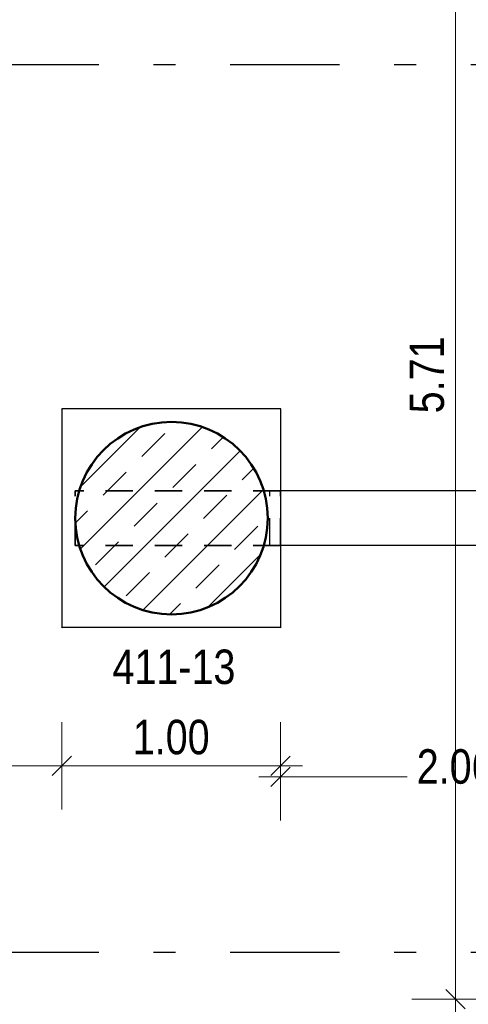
# Model space of a CAD drawing. Header units: millimetres. Extents: x -50 to 85, y 0 to 206.
# Tile 90 of 152: x 30.31 to 32.36, y 19.31 to 23.81. Entities that reach past the tile are written whole.
import ezdxf

# ---------------------------------------------------------------- set-up
doc = ezdxf.new("R2010")
doc.units = ezdxf.units.MM
doc.linetypes.add('DASHDOTX2', pattern=[2, 1, -0.5, 0, -0.5])
doc.linetypes.add('HIDDEN', pattern=[0.375, 0.25, -0.125])
for name, color, linetype, lineweight in [('Achsen', 7, 'Continuous', 20), ('Schraffuren', 7, 'Continuous', 20), ('Verdeckte Kanten', 7, 'Continuous', 20)]:
    doc.layers.add(name, color=color, linetype=linetype, lineweight=lineweight)
doc.styles.add('Arial Narrow', font='ARIALN.TTF')
doc.dimstyles.new('Arch_Strakon_dimstyle', dxfattribs={"dimtxt": 15.75, "dimasz": 1, "dimexe": 1.25, "dimexo": 0.0625, "dimgap": 1, "dimtad": 0, "dimdec": 5, "dimzin": 12, "dimdsep": 46, "dimtxsty": 'Arial Narrow', "dimblk": 'Arrowhead_Tick', "dimsah": 1, "dimcen": 0, "dimse1": 1, "dimse2": 1, "dimclrd": 6, "dimclrt": 2, "dimazin": 0, "dimtfac": 1, "dimtdec": 4, "dimtmove": 0, "dimatfit": 3, "dimldrblk": 'NONE', "dimfxl": 1, "dimtvp": 1, "dimtolj": 1, "dimtzin": 0, "dimlwd": 13, "dimarcsym": 2})

# ---------------------------------------------------------------- blocks, each defined once
blk = doc.blocks.new('Arrowhead_Tick')
at = {"color": 0, "linetype": 'Continuous', "lineweight": -2}
for p, q in [((0, 20), (0, -10)), ((-1, 0), (0, 0)), ((10, 0), (0, 0))]:
    blk.add_line(p, q, dxfattribs=at)
at = {"color": 2, "linetype": 'Continuous', "lineweight": 35}
blk.add_line((4.42, 4.42), (-4.42, -4.42), dxfattribs=at)
blk = doc.blocks.new('*D95')
at = {"color": 6, "linetype": 'Continuous', "lineweight": 13}
blk.add_line((24.9961, 20.4004), (30.4901, 20.4004), dxfattribs=at)
at = {"layer": 'Defpoints', "color": 0}
for p in [(24.9861, 21.033), (30.5001, 21.033), (30.5001, 20.4004)]:
    blk.add_point(p, dxfattribs=at)
at = {"color": 6, "lineweight": 13, "xscale": 0.01, "yscale": 0.01, "zscale": 0.01}
for p, rotation in [((30.5001, 20.4004), 359.9999999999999), ((24.9861, 20.4004), 179.9999999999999)]:
    blk.add_blockref('Arrowhead_Tick', p, dxfattribs=dict(at, rotation=rotation))
at = {"color": 2, "lineweight": 35, "insert": (27.7431, 20.5308), "char_height": 0.1575, "attachment_point": 5, "style": 'Arial Narrow'}
blk.add_mtext('\\A1;5.51{\\A1;\\H.6x;\\S5;}', dxfattribs=at)
blk = doc.blocks.new('_None')
blk = doc.blocks.new('*D96')
at = {"color": 6, "linetype": 'Continuous', "lineweight": 13}
blk.add_line((30.5101, 20.4004), (31.4901, 20.4004), dxfattribs=at)
at = {"layer": 'Defpoints', "color": 0}
for p in [(30.5001, 21.033), (31.5001, 21.033), (31.5001, 20.4004)]:
    blk.add_point(p, dxfattribs=at)
at = {"color": 6, "lineweight": 13, "xscale": 0.01, "yscale": 0.01, "zscale": 0.01}
blk.add_blockref('Arrowhead_Tick', (31.5001, 20.4004), dxfattribs=at)
at = {"color": 6, "lineweight": 13, "xscale": 0.01, "yscale": 0.01, "zscale": 0.01, "rotation": 180}
blk.add_blockref('Arrowhead_Tick', (30.5001, 20.4004), dxfattribs=at)
at = {"color": 2, "lineweight": 35, "insert": (31.0001, 20.5308), "char_height": 0.1575, "attachment_point": 5, "style": 'Arial Narrow'}
blk.add_mtext('\\A1;1.00', dxfattribs=at)
blk = doc.blocks.new('*D97')
at = {"color": 6, "linetype": 'Continuous', "lineweight": 13}
for p, q in [((31.5101, 20.3504), (32.0795, 20.3504)), ((33.5515, 20.3504), (32.5172, 20.3504))]:
    blk.add_line(p, q, dxfattribs=at)
at = {"layer": 'Defpoints', "color": 0}
for p in [(33.5615, 21.408), (31.5001, 21.033), (33.5615, 20.3504)]:
    blk.add_point(p, dxfattribs=at)
at = {"color": 6, "lineweight": 13, "xscale": 0.01, "yscale": 0.01, "zscale": 0.01}
blk.add_blockref('Arrowhead_Tick', (33.5615, 20.3504), dxfattribs=at)
at = {"color": 6, "lineweight": 13, "xscale": 0.01, "yscale": 0.01, "zscale": 0.01, "rotation": 180}
blk.add_blockref('Arrowhead_Tick', (31.5001, 20.3504), dxfattribs=at)
at = {"color": 2, "lineweight": 35, "insert": (32.2984, 20.3961), "char_height": 0.1575, "attachment_point": 5, "style": 'Arial Narrow'}
blk.add_mtext('\\A1;2.06', dxfattribs=at)
blk = doc.blocks.new('*D154')
at = {"layer": 'Defpoints', "color": 0}
for p in [(29.8463, 22.033), (30.5001, 22.033), (31.5001, 21.033)]:
    blk.add_point(p, dxfattribs=at)
at = {"layer": 'Schraffuren', "color": 6, "linetype": 'Continuous', "lineweight": 13}
blk.add_line((29.8463, 21.043), (29.8463, 22.023), dxfattribs=at)
at = {"layer": 'Schraffuren', "color": 6, "lineweight": 13, "xscale": 0.01, "yscale": 0.01, "zscale": 0.01}
for p, rotation in [((29.8463, 22.033), 90), ((29.8463, 21.033), 270)]:
    blk.add_blockref('Arrowhead_Tick', p, dxfattribs=dict(at, rotation=rotation))
at = {"layer": 'Schraffuren', "color": 2, "lineweight": 35, "insert": (29.7159, 21.533), "char_height": 0.1575, "attachment_point": 5, "rotation": 90, "style": 'Arial Narrow'}
blk.add_mtext('\\A1;1.00', dxfattribs=at)
blk = doc.blocks.new('*D155')
at = {"layer": 'Defpoints', "color": 0}
for p in [(29.0865, 23.608), (29.8463, 23.608), (30.5001, 22.033)]:
    blk.add_point(p, dxfattribs=at)
at = {"layer": 'Schraffuren', "color": 6, "linetype": 'Continuous', "lineweight": 13}
blk.add_line((29.8463, 22.043), (29.8463, 23.598), dxfattribs=at)
at = {"layer": 'Schraffuren', "color": 6, "lineweight": 13, "xscale": 0.01, "yscale": 0.01, "zscale": 0.01}
for p, rotation in [((29.8463, 23.608), 90), ((29.8463, 22.033), 270)]:
    blk.add_blockref('Arrowhead_Tick', p, dxfattribs=dict(at, rotation=rotation))
at = {"layer": 'Schraffuren', "color": 2, "lineweight": 35, "insert": (29.7159, 22.8205), "char_height": 0.1575, "attachment_point": 5, "rotation": 90, "style": 'Arial Narrow'}
blk.add_mtext('\\A1;1.57{\\A1;\\H.6x;\\S5;}', dxfattribs=at)
blk = doc.blocks.new('*D156')
at = {"layer": 'Defpoints', "color": 0}
for p in [(29.8463, 21.033), (31.5001, 21.033), (33.6915, 19.548)]:
    blk.add_point(p, dxfattribs=at)
at = {"layer": 'Schraffuren', "color": 6, "linetype": 'Continuous', "lineweight": 13}
blk.add_line((29.8463, 19.558), (29.8463, 21.023), dxfattribs=at)
at = {"layer": 'Schraffuren', "color": 6, "lineweight": 13, "xscale": 0.01, "yscale": 0.01, "zscale": 0.01}
for p, rotation in [((29.8463, 21.033), 90), ((29.8463, 19.548), 270)]:
    blk.add_blockref('Arrowhead_Tick', p, dxfattribs=dict(at, rotation=rotation))
at = {"layer": 'Schraffuren', "color": 2, "lineweight": 35, "insert": (29.7159, 20.2905), "char_height": 0.1575, "attachment_point": 5, "rotation": 90, "style": 'Arial Narrow'}
blk.add_mtext('\\A1;1.48{\\A1;\\H.6x;\\S5;}', dxfattribs=at)
blk = doc.blocks.new('*D326')
at = {"color": 6, "linetype": 'Continuous', "lineweight": 13}
blk.add_line((32.3, 18.903), (32.3, 19.323), dxfattribs=at)
at = {"layer": 'Defpoints', "color": 0}
for p in [(32.3, 19.333), (33.6879, 19.333), (33.6879, 18.893)]:
    blk.add_point(p, dxfattribs=at)
at = {"color": 6, "lineweight": 13, "xscale": 0.01, "yscale": 0.01, "zscale": 0.01}
for p, rotation in [((32.3, 19.333), 90), ((32.3, 18.893), 270)]:
    blk.add_blockref('Arrowhead_Tick', p, dxfattribs=dict(at, rotation=rotation))
at = {"color": 2, "lineweight": 35, "insert": (32.1713, 19.113), "char_height": 0.1575, "attachment_point": 5, "rotation": 90, "style": 'Arial Narrow'}
blk.add_mtext('\\A1;44', dxfattribs=at)
blk = doc.blocks.new('*D327')
at = {"color": 6, "linetype": 'Continuous', "lineweight": 13}
blk.add_line((32.3, 19.343), (32.3, 25.033), dxfattribs=at)
at = {"layer": 'Defpoints', "color": 0}
for p in [(32.3, 25.043), (33.6879, 25.043), (33.6879, 19.333)]:
    blk.add_point(p, dxfattribs=at)
at = {"color": 6, "lineweight": 13, "xscale": 0.01, "yscale": 0.01, "zscale": 0.01}
for p, rotation in [((32.3, 25.043), 90), ((32.3, 19.333), 270)]:
    blk.add_blockref('Arrowhead_Tick', p, dxfattribs=dict(at, rotation=rotation))
at = {"color": 2, "lineweight": 35, "insert": (32.1696, 22.188), "char_height": 0.1575, "attachment_point": 5, "rotation": 90, "style": 'Arial Narrow'}
blk.add_mtext('\\A1;5.71', dxfattribs=at)

msp = doc.modelspace()

# ---------------------------------------------------------------- hatches: boundary and pattern name
at = {"layer": 'Schraffuren', "lineweight": 13}
h = msp.add_hatch(dxfattribs=at)
h.set_pattern_fill('bB', color=6, scale=0.01, angle=45, style=0, pattern_type=2)
h.set_pattern_definition([(45, (0, 0), (-0.1414214, 0.1414214), [0.15, -0.1]), (45, (-0.07071, 0.07071), (-0.1414214, 0.1414214), [])])
h.paths.add_polyline_path([(31.4415184, 21.5329653), (31.4414784, 21.5388978), (31.4413584, 21.5448291), (31.4411584, 21.5507583), (31.4408786, 21.5566843), (31.4405188, 21.562606), (31.4400793, 21.5685222), (31.43956, 21.574432), (31.4389611, 21.5803343), (31.4382827, 21.586228), (31.4375249, 21.5921119), (31.4366878, 21.5979852), (31.4357716, 21.6038466), (31.4347764, 21.6096951), (31.4337025, 21.6155296), (31.43255, 21.6213492), (31.4313192, 21.6271527), (31.4300102, 21.6329391), (31.4286233, 21.6387072), (31.4271588, 21.6444562), (31.4256169, 21.6501849), (31.4239979, 21.6558923), (31.4223021, 21.6615773), (31.4205298, 21.667239), (31.4186813, 21.6728763), (31.416757, 21.6784881), (31.4147572, 21.6840734), (31.4126823, 21.6896313), (31.4105326, 21.6951607), (31.4083086, 21.7006607), (31.4060106, 21.7061301), (31.4036391, 21.7115681), (31.4011944, 21.7169735), (31.3986772, 21.7223456), (31.3960877, 21.7276832), (31.3934265, 21.7329854), (31.390694, 21.7382512), (31.3878908, 21.7434798), (31.3850174, 21.74867), (31.3820742, 21.7538211), (31.3790618, 21.758932), (31.3759809, 21.7640018), (31.3728318, 21.7690296), (31.3696152, 21.7740145), (31.3663317, 21.7789555), (31.3629819, 21.7838519), (31.3595664, 21.7887026), (31.3560858, 21.7935069), (31.3525408, 21.7982638), (31.3489319, 21.8029724), (31.3452598, 21.807632), (31.3415253, 21.8122416), (31.337729, 21.8168005), (31.3338715, 21.8213078), (31.3299536, 21.8257626), (31.325976, 21.8301643), (31.3219395, 21.8345118), (31.3178447, 21.8388046), (31.3136923, 21.8430418), (31.3094832, 21.8472226), (31.3052182, 21.8513463), (31.3008979, 21.855412), (31.2965232, 21.8594192), (31.2920949, 21.863367), (31.2876137, 21.8672548), (31.2830805, 21.8710818), (31.2784962, 21.8748473), (31.2738615, 21.8785507), (31.2691772, 21.8821912), (31.2644444, 21.8857683), (31.2596637, 21.8892812), (31.2548361, 21.8927293), (31.2499624, 21.8961121), (31.2450436, 21.8994288), (31.2400805, 21.9026789), (31.235074, 21.9058618), (31.2300251, 21.9089768), (31.2249346, 21.9120236), (31.2198035, 21.9150014), (31.2146328, 21.9179098), (31.2094233, 21.9207482), (31.204176, 21.9235161), (31.1988918, 21.926213), (31.1935718, 21.9288384), (31.1882168, 21.9313918), (31.182828, 21.9338728), (31.1774061, 21.9362809), (31.1719523, 21.9386157), (31.1664675, 21.9408768), (31.1609527, 21.9430637), (31.1554089, 21.9451761), (31.1498372, 21.9472135), (31.1442385, 21.9491756), (31.1386138, 21.951062), (31.1329642, 21.9528724), (31.1272907, 21.9546065), (31.1215944, 21.956264), (31.1158762, 21.9578445), (31.1101372, 21.9593477), (31.1043785, 21.9607734), (31.0986011, 21.9621214), (31.0928061, 21.9633913), (31.0869944, 21.964583), (31.0811672, 21.9656962), (31.0753255, 21.9667308), (31.0694704, 21.9676865), (31.063603, 21.9685632), (31.0577243, 21.9693607), (31.0518353, 21.9700788), (31.0459372, 21.9707175), (31.040031, 21.9712766), (31.0341179, 21.971756), (31.0281988, 21.9721557), (31.0222748, 21.9724755), (31.0163471, 21.9727154), (31.0104167, 21.9728753), (31.0044846, 21.9729553), (30.9985521, 21.9729553), (30.99262, 21.9728753), (30.9866896, 21.9727154), (30.9807619, 21.9724755), (30.9748379, 21.9721557), (30.9689188, 21.971756), (30.9630057, 21.9712766), (30.9570995, 21.9707175), (30.9512014, 21.9700788), (30.9453124, 21.9693607), (30.9394337, 21.9685632), (30.9335663, 21.9676865), (30.9277112, 21.9667308), (30.9218695, 21.9656962), (30.9160423, 21.964583), (30.9102307, 21.9633913), (30.9044356, 21.9621214), (30.8986582, 21.9607734), (30.8928995, 21.9593477), (30.8871605, 21.9578445), (30.8814423, 21.956264), (30.875746, 21.9546065), (30.8700725, 21.9528724), (30.8644229, 21.951062), (30.8587983, 21.9491756), (30.8531995, 21.9472135), (30.8476278, 21.9451761), (30.842084, 21.9430637), (30.8365692, 21.9408768), (30.8310844, 21.9386157), (30.8256306, 21.9362809), (30.8202088, 21.9338728), (30.8148199, 21.9313918), (30.8094649, 21.9288384), (30.8041449, 21.926213), (30.7988608, 21.9235161), (30.7936134, 21.9207482), (30.7884039, 21.9179098), (30.7832332, 21.9150014), (30.7781021, 21.9120236), (30.7730116, 21.9089768), (30.7679627, 21.9058618), (30.7629562, 21.9026789), (30.7579931, 21.8994288), (30.7530743, 21.8961121), (30.7482006, 21.8927293), (30.743373, 21.8892812), (30.7385924, 21.8857683), (30.7338595, 21.8821912), (30.7291753, 21.8785507), (30.7245406, 21.8748473), (30.7199562, 21.8710818), (30.715423, 21.8672548), (30.7109419, 21.863367), (30.7065135, 21.8594192), (30.7021388, 21.855412), (30.6978185, 21.8513463), (30.6935535, 21.8472226), (30.6893444, 21.8430418), (30.6851921, 21.8388046), (30.6810972, 21.8345118), (30.6770607, 21.8301643), (30.6730831, 21.8257626), (30.6691652, 21.8213078), (30.6653077, 21.8168005), (30.6615114, 21.8122416), (30.6577769, 21.807632), (30.6541048, 21.8029724), (30.650496, 21.7982638), (30.6469509, 21.7935069), (30.6434703, 21.7887026), (30.6400548, 21.7838519), (30.636705, 21.7789555), (30.6334215, 21.7740145), (30.6302049, 21.7690296), (30.6270559, 21.7640018), (30.6239749, 21.758932), (30.6209625, 21.7538211), (30.6180194, 21.74867), (30.6151459, 21.7434798), (30.6123427, 21.7382512), (30.6096102, 21.7329854), (30.606949, 21.7276832), (30.6043596, 21.7223456), (30.6018423, 21.7169735), (30.5993977, 21.7115681), (30.5970261, 21.7061301), (30.5947282, 21.7006607), (30.5925041, 21.6951607), (30.5903544, 21.6896313), (30.5882795, 21.6840734), (30.5862797, 21.6784881), (30.5843554, 21.6728763), (30.5825069, 21.667239), (30.5807346, 21.6615773), (30.5790388, 21.6558923), (30.5774198, 21.6501849), (30.5758779, 21.6444562), (30.5744134, 21.6387072), (30.5730265, 21.6329391), (30.5717175, 21.6271527), (30.5704867, 21.6213492), (30.5693342, 21.6155296), (30.5682603, 21.6096951), (30.5672651, 21.6038466), (30.5663489, 21.5979852), (30.5655118, 21.5921119), (30.564754, 21.586228), (30.5640756, 21.5803343), (30.5634767, 21.574432), (30.5629574, 21.5685222), (30.5625179, 21.562606), (30.5621581, 21.5566843), (30.5618783, 21.5507583), (30.5616783, 21.5448291), (30.5615584, 21.5388978), (30.5615184, 21.5329653), (30.5615584, 21.5270329), (30.5616783, 21.5211015), (30.5618783, 21.5151723), (30.5621581, 21.5092463), (30.5625179, 21.5033247), (30.5629574, 21.4974084), (30.5634767, 21.4914986), (30.5640756, 21.4855963), (30.564754, 21.4797027), (30.5655118, 21.4738187), (30.5663489, 21.4679455), (30.5672651, 21.4620841), (30.5682603, 21.4562356), (30.5693342, 21.450401), (30.5704867, 21.4445814), (30.5717175, 21.4387779), (30.5730265, 21.4329916), (30.5744134, 21.4272234), (30.5758779, 21.4214744), (30.5774198, 21.4157457), (30.5790388, 21.4100383), (30.5807346, 21.4043533), (30.5825069, 21.3986916), (30.5843554, 21.3930544), (30.5862797, 21.3874426), (30.5882795, 21.3818572), (30.5903544, 21.3762993), (30.5925041, 21.3707699), (30.5947282, 21.36527), (30.5970261, 21.3598005), (30.5993977, 21.3543626), (30.6018423, 21.3489571), (30.6043596, 21.3435851), (30.606949, 21.3382475), (30.6096102, 21.3329452), (30.6123427, 21.3276794), (30.6151459, 21.3224509), (30.6180194, 21.3172606), (30.6209625, 21.3121096), (30.6239749, 21.3069987), (30.6270559, 21.3019289), (30.6302049, 21.2969011), (30.6334215, 21.2919162), (30.636705, 21.2869751), (30.6400548, 21.2820787), (30.6434703, 21.277228), (30.6469509, 21.2724237), (30.650496, 21.2676669), (30.6541048, 21.2629582), (30.6577769, 21.2582986), (30.6615114, 21.253689), (30.6653077, 21.2491301), (30.6691652, 21.2446228), (30.6730831, 21.240168), (30.6770607, 21.2357664), (30.6810972, 21.2314188), (30.6851921, 21.227126), (30.6893444, 21.2228888), (30.6935535, 21.218708), (30.6978185, 21.2145844), (30.7021388, 21.2105186), (30.7065135, 21.2065114), (30.7109419, 21.2025636), (30.715423, 21.1986758), (30.7199562, 21.1948488), (30.7245406, 21.1910833), (30.7291753, 21.18738), (30.7338595, 21.1837394), (30.7385924, 21.1801624), (30.743373, 21.1766495), (30.7482006, 21.1732013), (30.7530743, 21.1698186), (30.7579931, 21.1665019), (30.7629562, 21.1632518), (30.7679627, 21.1600689), (30.7730116, 21.1569538), (30.7781021, 21.153907), (30.7832332, 21.1509292), (30.7884039, 21.1480208), (30.7936134, 21.1451825), (30.7988608, 21.1424146), (30.8041449, 21.1397177), (30.8094649, 21.1370923), (30.8148199, 21.1345388), (30.8202088, 21.1320578), (30.8256306, 21.1296497), (30.8310844, 21.1273149), (30.8365692, 21.1250538), (30.842084, 21.1228669), (30.8476278, 21.1207546), (30.8531995, 21.1187172), (30.8587983, 21.1167551), (30.8644229, 21.1148686), (30.8700725, 21.1130582), (30.875746, 21.1113241), (30.8814423, 21.1096667), (30.8871605, 21.1080862), (30.8928995, 21.1065829), (30.8986582, 21.1051572), (30.9044356, 21.1038092), (30.9102307, 21.1025393), (30.9160423, 21.1013476), (30.9218695, 21.1002344), (30.9277112, 21.0991998), (30.9335663, 21.0982441), (30.9394337, 21.0973675), (30.9453124, 21.09657), (30.9512014, 21.0958518), (30.9570995, 21.0952131), (30.9630057, 21.094654), (30.9689188, 21.0941746), (30.9748379, 21.093775), (30.9807619, 21.0934552), (30.9866896, 21.0932153), (30.99262, 21.0930553), (30.9985521, 21.0929753), (31.0044846, 21.0929753), (31.0104167, 21.0930553), (31.0163471, 21.0932153), (31.0222748, 21.0934552), (31.0281988, 21.093775), (31.0341179, 21.0941746), (31.040031, 21.094654), (31.0459372, 21.0952131), (31.0518353, 21.0958518), (31.0577243, 21.09657), (31.063603, 21.0973675), (31.0694704, 21.0982441), (31.0753255, 21.0991998), (31.0811672, 21.1002344), (31.0869944, 21.1013476), (31.0928061, 21.1025393), (31.0986011, 21.1038092), (31.1043785, 21.1051572), (31.1101372, 21.1065829), (31.1158762, 21.1080862), (31.1215944, 21.1096667), (31.1272907, 21.1113241), (31.1329642, 21.1130582), (31.1386138, 21.1148686), (31.1442385, 21.1167551), (31.1498372, 21.1187172), (31.1554089, 21.1207546), (31.1609527, 21.1228669), (31.1664675, 21.1250538), (31.1719523, 21.1273149), (31.1774061, 21.1296497), (31.182828, 21.1320578), (31.1882168, 21.1345388), (31.1935718, 21.1370923), (31.1988918, 21.1397177), (31.204176, 21.1424146), (31.2094233, 21.1451825), (31.2146328, 21.1480208), (31.2198035, 21.1509292), (31.2249346, 21.153907), (31.2300251, 21.1569538), (31.235074, 21.1600689), (31.2400805, 21.1632518), (31.2450436, 21.1665019), (31.2499624, 21.1698186), (31.2548361, 21.1732013), (31.2596637, 21.1766495), (31.2644444, 21.1801624), (31.2691772, 21.1837394), (31.2738615, 21.18738), (31.2784962, 21.1910833), (31.2830805, 21.1948488), (31.2876137, 21.1986758), (31.2920949, 21.2025636), (31.2965232, 21.2065114), (31.3008979, 21.2105186), (31.3052182, 21.2145844), (31.3094832, 21.218708), (31.3136923, 21.2228888), (31.3178447, 21.227126), (31.3219395, 21.2314188), (31.325976, 21.2357664), (31.3299536, 21.240168), (31.3338715, 21.2446228), (31.337729, 21.2491301), (31.3415253, 21.253689), (31.3452598, 21.2582986), (31.3489319, 21.2629582), (31.3525408, 21.2676669), (31.3560858, 21.2724237), (31.3595664, 21.277228), (31.3629819, 21.2820787), (31.3663317, 21.2869751), (31.3696152, 21.2919162), (31.3728318, 21.2969011), (31.3759809, 21.3019289), (31.3790618, 21.3069987), (31.3820742, 21.3121096), (31.3850174, 21.3172606), (31.3878908, 21.3224509), (31.390694, 21.3276794), (31.3934265, 21.3329452), (31.3960877, 21.3382475), (31.3986772, 21.3435851), (31.4011944, 21.3489571), (31.4036391, 21.3543626), (31.4060106, 21.3598005), (31.4083086, 21.36527), (31.4105326, 21.3707699), (31.4126823, 21.3762993), (31.4147572, 21.3818572), (31.416757, 21.3874426), (31.4186813, 21.3930544), (31.4205298, 21.3986916), (31.4223021, 21.4043533), (31.4239979, 21.4100383), (31.4256169, 21.4157457), (31.4271588, 21.4214744), (31.4286233, 21.4272234), (31.4300102, 21.4329916), (31.4313192, 21.4387779), (31.43255, 21.4445814), (31.4337025, 21.450401), (31.4347764, 21.4562356), (31.4357716, 21.4620841), (31.4366878, 21.4679455), (31.4375249, 21.4738187), (31.4382827, 21.4797027), (31.4389611, 21.4855963), (31.43956, 21.4914986), (31.4400793, 21.4974084), (31.4405188, 21.5033247), (31.4408786, 21.5092463), (31.4411584, 21.5151723), (31.4413584, 21.5211015), (31.4414784, 21.5270329)])

# ---------------------------------------------------------------- linework, layer by layer
at = {"color": 3, "linetype": 'Continuous', "lineweight": 25}
for p, q in [((30.5007456, 21.0329653), (30.5007456, 22.0329653)), ((31.5007456, 22.032962), (30.5007456, 22.032962)), ((31.5007456, 21.0329653), (31.5007456, 22.0329653)), ((33.1871652, 21.657962), (31.5007456, 21.657962)), ((33.1871652, 21.407962), (31.5007456, 21.407962)), ((31.5007456, 21.032962), (30.5007456, 21.032962))]:
    msp.add_line(p, q, dxfattribs=at)
at = {"color": 9, "linetype": 'Continuous', "lineweight": 0}
for centre in [(30.5001056, 22.0329653), (30.5001056, 21.0329653), (31.5001056, 21.0329653)]:
    msp.add_circle(centre, 0.00111, dxfattribs=at)
at = {"color": 4, "linetype": 'Continuous', "lineweight": 50}
msp.add_circle((31.0015184, 21.5329653), 0.44, dxfattribs=at)
at = {"layer": 'Achsen', "color": 3, "linetype": 'DASHDOTX2', "lineweight": 25, "ltscale": 0.5}
for p, q in [((3.7695329, 23.607962), (54.0482401, 23.607962)), ((3.7695329, 19.547962), (49.4444282, 19.547962))]:
    msp.add_line(p, q, dxfattribs=at)
at = {"layer": 'Verdeckte Kanten', "color": 2, "linetype": 'HIDDEN', "lineweight": 35, "ltscale": 0.5}
for p, q in [((30.5615056, 21.407962), (30.5615056, 21.6579653)), ((31.5001056, 21.657962), (30.561519, 21.657962)), ((31.5001056, 21.4079653), (31.5001056, 21.6579653)), ((31.5007456, 21.657962), (31.5001056, 21.657962)), ((31.5001056, 21.407962), (30.561519, 21.407962)), ((31.5007456, 21.407962), (31.5001056, 21.407962))]:
    msp.add_line(p, q, dxfattribs=at)
at = {"layer": 'Verdeckte Kanten', "color": 3, "linetype": 'HIDDEN', "lineweight": 25, "ltscale": 0.5}
msp.add_line((31.4510187, 21.407962), (31.4510187, 21.657962), dxfattribs=at)

# ---------------------------------------------------------------- texts
at = {"layer": 'Schraffuren', "color": 2, "lineweight": 35, "style": 'Arial Narrow'}
msp.add_text('411-13', height=0.1575, dxfattribs=at).set_placement((30.7318097, 20.7743577))

# ---------------------------------------------------------------- dimensions: what is measured, and where the dimension line sits
at = {"lineweight": 35}
for base, p1, p2, text, picture, middle in [((32.3, 25.0429653), (33.6879379, 19.3329689), (33.6879379, 25.0429653), '5.71', '*D327', (32.3, 22.1879671)), ((32.3, 19.3329689), (33.6879379, 18.8929689), (33.6879379, 19.3329689), '44', '*D326', (32.3, 19.1129689))]:
    dim = msp.add_linear_dim(base=base, p1=p1, p2=p2, angle=90, text=text, dimstyle='Arch_Strakon_dimstyle', override={"dimscale": 0.01, "dimtxt": 15.75, "dimasz": 1, "dimgap": 5, "dimtad": 1, "dimjust": 0, "dimtih": 0, "dimtoh": 0, "dimdec": 5, "dimdsep": 46, "dimtxsty": 'Arial Narrow', "dimclrd": 6, "dimclrt": 2, "dimtix": 1, "dimtofl": 255, "dimtmove": 0, "dimatfit": 2, "dimfxl": 0, "dimfxlon": 0, "dimtvp": 31.746032, "dimlwd": 13}, dxfattribs=at)
    dim.commit()
    dim.dimension.update_dxf_attribs({"geometry": picture, "text_midpoint": middle, "dimtype": 160})
for base, p1, p2, text, override, picture, middle in [((33.5615255, 20.350406), (31.5001056, 21.0329653), (33.5615255, 21.4079653), '2.06', {"dimscale": 0.01, "dimtxt": 15.75, "dimasz": 1, "dimgap": 5, "dimtad": 0, "dimjust": 0, "dimtih": 0, "dimtoh": 0, "dimdec": 5, "dimdsep": 46, "dimtxsty": 'Arial Narrow', "dimclrd": 6, "dimclrt": 2, "dimtix": 0, "dimtofl": 255, "dimtmove": 2, "dimatfit": 2, "dimfxl": 0, "dimfxlon": 0, "dimtvp": 31.746032, "dimlwd": 13}, '*D97', (32.2983958, 20.396146)), ((30.5001056, 20.400406), (24.9861202, 21.032962), (30.5001056, 21.0329653), '5.51{\\A1;\\H.6x;\\S5;}', {"dimscale": 0.01, "dimtxt": 15.75, "dimasz": 1, "dimgap": 5, "dimtad": 1, "dimjust": 0, "dimtih": 0, "dimtoh": 0, "dimdec": 5, "dimdsep": 46, "dimtxsty": 'Arial Narrow', "dimclrd": 6, "dimclrt": 2, "dimtix": 1, "dimtofl": 255, "dimtmove": 0, "dimatfit": 2, "dimfxl": 0, "dimfxlon": 0, "dimtvp": 31.746032, "dimlwd": 13}, '*D95', (27.7431129, 20.400406)), ((31.5001056, 20.400406), (30.5001056, 21.0329653), (31.5001056, 21.0329653), '1.00', {"dimscale": 0.01, "dimtxt": 15.75, "dimasz": 1, "dimgap": 5, "dimtad": 1, "dimjust": 0, "dimtih": 0, "dimtoh": 0, "dimdec": 5, "dimdsep": 46, "dimtxsty": 'Arial Narrow', "dimclrd": 6, "dimclrt": 2, "dimtix": 1, "dimtofl": 255, "dimtmove": 0, "dimatfit": 2, "dimfxl": 0, "dimfxlon": 0, "dimtvp": 31.746032, "dimlwd": 13}, '*D96', (31.0001056, 20.400406))]:
    dim = msp.add_linear_dim(base=base, p1=p1, p2=p2, text=text, dimstyle='Arch_Strakon_dimstyle', override=override, dxfattribs=at)
    dim.commit()
    dim.dimension.update_dxf_attribs({"geometry": picture, "text_midpoint": middle, "dimtype": 160})
at = {"layer": 'Schraffuren', "lineweight": 35}
for base, p1, p2, text, picture, middle in [((29.8462914, 23.607962), (30.5001056, 22.0329653), (29.0865329, 23.607962), '1.57{\\A1;\\H.6x;\\S5;}', '*D155', (29.8462914, 22.8204636)), ((29.8462914, 22.0329653), (31.5001056, 21.0329653), (30.5001056, 22.0329653), '1.00', '*D154', (29.8462914, 21.5329653)), ((29.8462914, 21.0329653), (33.6915255, 19.547962), (31.5001056, 21.0329653), '1.48{\\A1;\\H.6x;\\S5;}', '*D156', (29.8462914, 20.2904636))]:
    dim = msp.add_linear_dim(base=base, p1=p1, p2=p2, angle=90, text=text, dimstyle='Arch_Strakon_dimstyle', override={"dimscale": 0.01, "dimtxt": 15.75, "dimasz": 1, "dimgap": 5, "dimtad": 1, "dimjust": 0, "dimtih": 0, "dimtoh": 0, "dimdec": 5, "dimdsep": 46, "dimtxsty": 'Arial Narrow', "dimclrd": 6, "dimclrt": 2, "dimtix": 1, "dimtofl": 255, "dimtmove": 0, "dimatfit": 2, "dimfxl": 0, "dimfxlon": 0, "dimtvp": 31.746032, "dimlwd": 13}, dxfattribs=at)
    dim.commit()
    dim.dimension.update_dxf_attribs({"geometry": picture, "text_midpoint": middle, "dimtype": 160})

doc.saveas('drawing.dxf')
